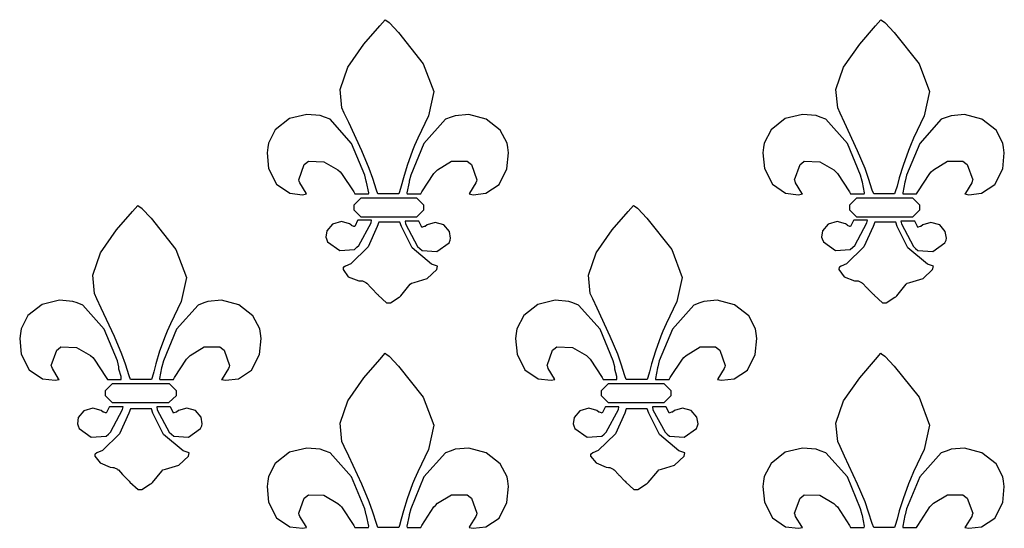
# Model space of a CAD drawing. Extents: x 2.21 to 5.36, y 0.23 to 5.17.
# Tile 8 of 8: x 2.96 to 3.94, y 4.65 to 5.16. Entities that reach past the tile are written whole.
import ezdxf

# ---------------------------------------------------------------- set-up
doc = ezdxf.new("R2010")
doc.units = 0
doc.layers.get('0').update_dxf_attribs({"linetype": 'CONTINUOUS'})

msp = doc.modelspace()

# ---------------------------------------------------------------- linework, layer by layer
at = {"color": 2}
for points in [[(3.33436, 4.98264), (3.32915, 4.98264), (3.31743, 4.98264), (3.31353, 4.98264), (3.31218, 4.98643), (3.30843, 4.99783), (3.30507, 5.00792), (3.29753, 5.02544), (3.28456, 5.05354), (3.28022, 5.06282), (3.27783, 5.06808), (3.27615, 5.08615), (3.28369, 5.10846), (3.29969, 5.13113), (3.31549, 5.14953), (3.32086, 5.15554), (3.32135, 5.15506), (3.32471, 5.15272), (3.32497, 5.15246), (3.33404, 5.14296), (3.35861, 5.11187), (3.36914, 5.0841), (3.36376, 5.06), (3.35325, 5.03797), (3.34999, 5.03054), (3.34814, 5.02561), (3.34283, 5.01064), (3.33903, 4.99843), (3.33681, 4.99029), (3.33501, 4.98454), (3.33436, 4.98264)], [(3.8271, 4.98264), (3.82189, 4.98264), (3.81017, 4.98264), (3.80626, 4.98264), (3.8049, 4.98643), (3.80117, 4.99783), (3.79779, 5.00792), (3.79025, 5.02544), (3.77724, 5.05354), (3.77289, 5.06282), (3.77051, 5.06808), (3.76882, 5.08615), (3.77642, 5.10846), (3.79237, 5.13113), (3.80817, 5.14953), (3.81353, 5.15554), (3.81401, 5.15506), (3.81743, 5.15272), (3.81771, 5.15246), (3.82676, 5.14296), (3.85135, 5.11187), (3.86182, 5.0841), (3.8565, 5.06), (3.84597, 5.03797), (3.84272, 5.03054), (3.84082, 5.02561), (3.83556, 5.01064), (3.83176, 4.99843), (3.82954, 4.99029), (3.82775, 4.98454), (3.8271, 4.98264)], [(3.30208, 4.99511), (3.30051, 5.00114), (3.28749, 5.03276), (3.26611, 5.05664), (3.26042, 5.05871), (3.25635, 5.06028), (3.24294, 5.06147), (3.22564, 5.05729), (3.21158, 5.04628), (3.20481, 5.0331), (3.20415, 5.02849), (3.20344, 5.02349), (3.20503, 5.00786), (3.21283, 4.99229), (3.22597, 4.9834), (3.23876, 4.98182), (3.24274, 4.98264), (3.24219, 4.98346), (3.23589, 4.9936), (3.2354, 4.99511), (3.23486, 4.99669), (3.24035, 5.01183), (3.24164, 5.01286), (3.24451, 5.01497), (3.25999, 5.01454), (3.27393, 5.00635), (3.27604, 5.0045), (3.27756, 5.00299), (3.28956, 4.98449), (3.29064, 4.98264), (3.294, 4.98264), (3.3016, 4.98264), (3.30414, 4.98264), (3.30442, 4.98372), (3.30231, 4.99408), (3.30208, 4.99511)], [(3.34272, 4.98264), (3.34608, 4.98264), (3.35368, 4.98264), (3.35622, 4.98264), (3.35726, 4.98475), (3.36925, 5.00299), (3.37082, 5.0045), (3.37289, 5.00662), (3.38683, 5.01497), (3.40235, 5.01497), (3.40522, 5.01286), (3.40653, 5.01183), (3.41194, 4.99669), (3.41146, 4.99511), (3.41092, 4.9936), (3.40468, 4.98346), (3.40419, 4.98264), (3.4081, 4.98182), (3.42085, 4.98324), (3.43397, 4.99192), (3.44179, 5.00743), (3.44336, 5.02339), (3.44271, 5.02849), (3.442, 5.03304), (3.43522, 5.04585), (3.42117, 5.05686), (3.40386, 5.06131), (3.39046, 5.06022), (3.38644, 5.05871), (3.38069, 5.05664), (3.35932, 5.03276), (3.34631, 5.00114), (3.34478, 4.99511), (3.34451, 4.99408), (3.34244, 4.98372), (3.34272, 4.98264)], [(3.79482, 4.99511), (3.79324, 5.00114), (3.78017, 5.03276), (3.75885, 5.05664), (3.75315, 5.05871), (3.74908, 5.06028), (3.73568, 5.06147), (3.71832, 5.05729), (3.70432, 5.04628), (3.69754, 5.0331), (3.69689, 5.02849), (3.69618, 5.02349), (3.69775, 5.00786), (3.70557, 4.99229), (3.71869, 4.9834), (3.73144, 4.98182), (3.7354, 4.98264), (3.73486, 4.98346), (3.72863, 4.9936), (3.72814, 4.99511), (3.7276, 4.99669), (3.73307, 5.01183), (3.73438, 5.01286), (3.73719, 5.01497), (3.75271, 5.01454), (3.76665, 5.00635), (3.76878, 5.0045), (3.77029, 5.00299), (3.78228, 4.98449), (3.78331, 4.98264), (3.78668, 4.98264), (3.79432, 4.98264), (3.79688, 4.98264), (3.7971, 4.98372), (3.79503, 4.99408), (3.79482, 4.99511)], [(3.83539, 4.98264), (3.83876, 4.98264), (3.8464, 4.98264), (3.84896, 4.98264), (3.84999, 4.98475), (3.86199, 5.00299), (3.86356, 5.0045), (3.86561, 5.00662), (3.8795, 5.01497), (3.89501, 5.01497), (3.89789, 5.01286), (3.89919, 5.01183), (3.90468, 4.99669), (3.90419, 4.99511), (3.90365, 4.9936), (3.89735, 4.98346), (3.89686, 4.98264), (3.90076, 4.98182), (3.91357, 4.98324), (3.92665, 4.99192), (3.93451, 5.00743), (3.93608, 5.02339), (3.93544, 5.02849), (3.93474, 5.03304), (3.92796, 5.04585), (3.9139, 5.05686), (3.8966, 5.06131), (3.88319, 5.06022), (3.87918, 5.05871), (3.87343, 5.05664), (3.85206, 5.03276), (3.83903, 5.00114), (3.83751, 4.99511), (3.83724, 4.99408), (3.83512, 4.98372), (3.83539, 4.98264)], [(3.08854, 4.79829), (3.08333, 4.79829), (3.07161, 4.79829), (3.06771, 4.79829), (3.06635, 4.80208), (3.06261, 4.81347), (3.05925, 4.82357), (3.05171, 4.8411), (3.03874, 4.86919), (3.0344, 4.87847), (3.03201, 4.88368), (3.03033, 4.90175), (3.03788, 4.92404), (3.05382, 4.94678), (3.06967, 4.96517), (3.07497, 4.97119), (3.07547, 4.97071), (3.07889, 4.96832), (3.07915, 4.96804), (3.08822, 4.95856), (3.11279, 4.92751), (3.12326, 4.89974), (3.11794, 4.87565), (3.10742, 4.85363), (3.10417, 4.84619), (3.10215, 4.84131), (3.09657, 4.82628), (3.09283, 4.81401), (3.09082, 4.80593), (3.08919, 4.80018), (3.08854, 4.79829)], [(3.35938, 4.96907), (3.35938, 4.97146), (3.35232, 4.97846), (3.34999, 4.97846), (3.29893, 4.97846), (3.2966, 4.97846), (3.28961, 4.97146), (3.28961, 4.96907), (3.28961, 4.96674), (3.2966, 4.95975), (3.29893, 4.95975), (3.34999, 4.95975), (3.35232, 4.95975), (3.35938, 4.96674), (3.35938, 4.96907)], [(3.58128, 4.79829), (3.57607, 4.79829), (3.56435, 4.79829), (3.56044, 4.79829), (3.55908, 4.80208), (3.55533, 4.81347), (3.55192, 4.82357), (3.54443, 4.8411), (3.53142, 4.86919), (3.52707, 4.87847), (3.52468, 4.88368), (3.523, 4.90175), (3.53054, 4.92404), (3.54656, 4.94678), (3.56233, 4.96517), (3.56771, 4.97119), (3.56819, 4.97071), (3.57161, 4.96832), (3.57189, 4.96804), (3.58094, 4.95856), (3.60553, 4.92751), (3.616, 4.89974), (3.61068, 4.87565), (3.60015, 4.85363), (3.5969, 4.84619), (3.59489, 4.84131), (3.58931, 4.82628), (3.5855, 4.81401), (3.5835, 4.80593), (3.58192, 4.80018), (3.58128, 4.79829)], [(3.85211, 4.96907), (3.85211, 4.97146), (3.84506, 4.97846), (3.84272, 4.97846), (3.79167, 4.97846), (3.78928, 4.97846), (3.78228, 4.97146), (3.78228, 4.96907), (3.78228, 4.96674), (3.78928, 4.95975), (3.79167, 4.95975), (3.84272, 4.95975), (3.84506, 4.95975), (3.85211, 4.96674), (3.85211, 4.96907)], [(3.28749, 4.95139), (3.28543, 4.95296), (3.27729, 4.95514), (3.26833, 4.95242), (3.26269, 4.94586), (3.26178, 4.93956), (3.26247, 4.93782), (3.26351, 4.935), (3.27561, 4.92626), (3.29031, 4.92746), (3.29269, 4.92953), (3.29476, 4.93137), (3.30675, 4.954), (3.30729, 4.9566), (3.30387, 4.9566), (3.29622, 4.9566), (3.29372, 4.9566), (3.29346, 4.95611), (3.29085, 4.9509), (3.29064, 4.95036), (3.28982, 4.95036), (3.28749, 4.95117), (3.28749, 4.95139)], [(3.29688, 4.89615), (3.29818, 4.89615), (3.30154, 4.89464), (3.30208, 4.8941), (3.30257, 4.89388), (3.30675, 4.88943), (3.30729, 4.88889), (3.30778, 4.8884), (3.31299, 4.88319), (3.31353, 4.88265), (3.31401, 4.88189), (3.32221, 4.87429), (3.32497, 4.87429), (3.32601, 4.87457), (3.33458, 4.88004), (3.33539, 4.88053), (3.33643, 4.88135), (3.34581, 4.89279), (3.3469, 4.8941), (3.3495, 4.89464), (3.36262, 4.89854), (3.37213, 4.90767), (3.37294, 4.91075), (3.36692, 4.91287), (3.3475, 4.92914), (3.33697, 4.95014), (3.33539, 4.95454), (3.33018, 4.95454), (3.31847, 4.95454), (3.31456, 4.95454), (3.31299, 4.95036), (3.30376, 4.9299), (3.28668, 4.91314), (3.28125, 4.91075), (3.28125, 4.91075), (3.27968, 4.90972), (3.27919, 4.90972), (3.27892, 4.90767), (3.28407, 4.90022), (3.29449, 4.89643), (3.29688, 4.89615)], [(3.35732, 4.94933), (3.35704, 4.95014), (3.35439, 4.95535), (3.35417, 4.95557), (3.35075, 4.95557), (3.3431, 4.95557), (3.3406, 4.95557), (3.3411, 4.95275), (3.35308, 4.93033), (3.35519, 4.9285), (3.35753, 4.92643), (3.37224, 4.92524), (3.38433, 4.93397), (3.38542, 4.93679), (3.3859, 4.93875), (3.38471, 4.94526), (3.37918, 4.95182), (3.37044, 4.95426), (3.36242, 4.95193), (3.3604, 4.95036), (3.3596, 4.95036), (3.35753, 4.9496), (3.35732, 4.94933)], [(3.78022, 4.95139), (3.77815, 4.95296), (3.76997, 4.95514), (3.76101, 4.95242), (3.75543, 4.94586), (3.7545, 4.93956), (3.75521, 4.93782), (3.75624, 4.935), (3.76833, 4.92626), (3.78304, 4.92746), (3.78543, 4.92953), (3.78749, 4.93137), (3.79949, 4.954), (3.80003, 4.9566), (3.7966, 4.9566), (3.78896, 4.9566), (3.78646, 4.9566), (3.78618, 4.95611), (3.78358, 4.9509), (3.78331, 4.95036), (3.7825, 4.95036), (3.78022, 4.95117), (3.78022, 4.95139)], [(3.78961, 4.89615), (3.7909, 4.89615), (3.79428, 4.89464), (3.79482, 4.8941), (3.79531, 4.89388), (3.79949, 4.88943), (3.80003, 4.88889), (3.80051, 4.8884), (3.80572, 4.88319), (3.80626, 4.88265), (3.80675, 4.88189), (3.81494, 4.87429), (3.81771, 4.87429), (3.81874, 4.87457), (3.82731, 4.88004), (3.82813, 4.88053), (3.82915, 4.88135), (3.83849, 4.89279), (3.83957, 4.8941), (3.84218, 4.89464), (3.85531, 4.89854), (3.86481, 4.90767), (3.86561, 4.91075), (3.8596, 4.91287), (3.84022, 4.92914), (3.82964, 4.95014), (3.82813, 4.95454), (3.82292, 4.95454), (3.81119, 4.95454), (3.80729, 4.95454), (3.80572, 4.95036), (3.7965, 4.9299), (3.7794, 4.91314), (3.77399, 4.91075), (3.77399, 4.91075), (3.77235, 4.90972), (3.77186, 4.90972), (3.7716, 4.90767), (3.77681, 4.90022), (3.78722, 4.89643), (3.78961, 4.89615)], [(3.84999, 4.94933), (3.84972, 4.95014), (3.84711, 4.95535), (3.8469, 4.95557), (3.84347, 4.95557), (3.83583, 4.95557), (3.83333, 4.95557), (3.83382, 4.95275), (3.84581, 4.93033), (3.84793, 4.9285), (3.85026, 4.92643), (3.86496, 4.92524), (3.87706, 4.93397), (3.87815, 4.93679), (3.87864, 4.93875), (3.87744, 4.94526), (3.87185, 4.95182), (3.86317, 4.95426), (3.85514, 4.95193), (3.85314, 4.95036), (3.85232, 4.95036), (3.85021, 4.9496), (3.84999, 4.94933)], [(3.05626, 4.81076), (3.05469, 4.81679), (3.04167, 4.84842), (3.02029, 4.87224), (3.0146, 4.87429), (3.01053, 4.87587), (2.99713, 4.87706), (2.97982, 4.87289), (2.96576, 4.86187), (2.95899, 4.84868), (2.95833, 4.84407), (2.95763, 4.83908), (2.95921, 4.82351), (2.96701, 4.80794), (2.98014, 4.79904), (2.99289, 4.79747), (2.99685, 4.79829), (2.99631, 4.7991), (2.99007, 4.80925), (2.98958, 4.81076), (2.98904, 4.81233), (2.99451, 4.82742), (2.99582, 4.82844), (2.99864, 4.83057), (3.01417, 4.83018), (3.0281, 4.822), (3.03022, 4.82015), (3.03174, 4.81863), (3.04372, 4.80013), (3.04482, 4.79829), (3.04818, 4.79829), (3.05578, 4.79829), (3.05832, 4.79829), (3.05832, 4.80143), (3.05626, 4.80843), (3.05626, 4.81076)], [(3.0969, 4.79829), (3.10026, 4.79829), (3.10786, 4.79829), (3.1104, 4.79829), (3.11143, 4.8004), (3.12343, 4.81863), (3.125, 4.82015), (3.12706, 4.82226), (3.141, 4.83057), (3.15653, 4.83057), (3.1594, 4.82844), (3.16069, 4.82742), (3.16613, 4.81233), (3.16564, 4.81076), (3.1651, 4.80925), (3.15881, 4.7991), (3.15831, 4.79829), (3.16222, 4.79747), (3.17503, 4.79889), (3.18815, 4.80751), (3.19596, 4.82303), (3.19754, 4.83897), (3.19689, 4.84407), (3.19618, 4.84864), (3.1894, 4.86143), (3.17535, 4.8725), (3.15804, 4.87696), (3.14464, 4.87587), (3.14063, 4.87429), (3.13488, 4.87224), (3.1135, 4.84842), (3.10047, 4.81679), (3.09896, 4.81076), (3.09868, 4.80974), (3.09663, 4.79932), (3.0969, 4.79829)], [(3.54893, 4.81076), (3.54736, 4.81679), (3.53435, 4.84842), (3.51297, 4.87224), (3.50726, 4.87429), (3.50319, 4.87587), (3.48981, 4.87706), (3.4725, 4.87289), (3.4585, 4.86187), (3.45171, 4.84868), (3.45107, 4.84407), (3.45036, 4.83908), (3.45193, 4.82351), (3.45975, 4.80794), (3.47282, 4.79904), (3.48562, 4.79747), (3.48958, 4.79829), (3.48904, 4.7991), (3.48281, 4.80925), (3.48232, 4.81076), (3.48178, 4.81233), (3.48725, 4.82742), (3.48856, 4.82844), (3.49137, 4.83057), (3.50689, 4.83018), (3.52078, 4.822), (3.52289, 4.82015), (3.52447, 4.81863), (3.5364, 4.80013), (3.53749, 4.79829), (3.54085, 4.79829), (3.5485, 4.79829), (3.55106, 4.79829), (3.55106, 4.80143), (3.54893, 4.80843), (3.54893, 4.81076)], [(3.58957, 4.79829), (3.59293, 4.79829), (3.60058, 4.79829), (3.60314, 4.79829), (3.60417, 4.8004), (3.61615, 4.81863), (3.61774, 4.82015), (3.61979, 4.82226), (3.63368, 4.83057), (3.64919, 4.83057), (3.65207, 4.82844), (3.65338, 4.82742), (3.65881, 4.81233), (3.65831, 4.81076), (3.65776, 4.80925), (3.65153, 4.7991), (3.65104, 4.79829), (3.65494, 4.79747), (3.66775, 4.79889), (3.68083, 4.80751), (3.68864, 4.82303), (3.69021, 4.83897), (3.68956, 4.84407), (3.68886, 4.84864), (3.68207, 4.86143), (3.66808, 4.8725), (3.65076, 4.87696), (3.63737, 4.87587), (3.63336, 4.87429), (3.62761, 4.87224), (3.60622, 4.84842), (3.59321, 4.81679), (3.59169, 4.81076), (3.59142, 4.80974), (3.58931, 4.79932), (3.58957, 4.79829)], [(3.33436, 4.65136), (3.32915, 4.65136), (3.31743, 4.65136), (3.31353, 4.65136), (3.31218, 4.65517), (3.30843, 4.66656), (3.30507, 4.67671), (3.29753, 4.69422), (3.28456, 4.72233), (3.28022, 4.73161), (3.27783, 4.73682), (3.27615, 4.75489), (3.28369, 4.77718), (3.29969, 4.79992), (3.31549, 4.81831), (3.32086, 4.82433), (3.32135, 4.82383), (3.32471, 4.82146), (3.32497, 4.82118), (3.33404, 4.81168), (3.35861, 4.78065), (3.36914, 4.75288), (3.36376, 4.72879), (3.35325, 4.70676), (3.34999, 4.69933), (3.3481, 4.69456), (3.34283, 4.67996), (3.33903, 4.66797), (3.33681, 4.65961), (3.33501, 4.65343), (3.33436, 4.65136)], [(3.33436, 4.65136), (3.32915, 4.65136), (3.31743, 4.65136), (3.31353, 4.65136), (3.31218, 4.65517), (3.30843, 4.66656), (3.30507, 4.67671), (3.29753, 4.69422), (3.28456, 4.72233), (3.28022, 4.73161), (3.27783, 4.73682), (3.27615, 4.75489), (3.28369, 4.77718), (3.29969, 4.79992), (3.31549, 4.81831), (3.32086, 4.82433), (3.32135, 4.82383), (3.32471, 4.82146), (3.32497, 4.82118), (3.33404, 4.81168), (3.35861, 4.78065), (3.36914, 4.75288), (3.36376, 4.72879), (3.35325, 4.70676), (3.34999, 4.69933), (3.3481, 4.69456), (3.34283, 4.67996), (3.33903, 4.66797), (3.33681, 4.65961), (3.33501, 4.65343), (3.33436, 4.65136)], [(3.8271, 4.65136), (3.82189, 4.65136), (3.81017, 4.65136), (3.80626, 4.65136), (3.8049, 4.65517), (3.80117, 4.66656), (3.79779, 4.67671), (3.79025, 4.69422), (3.77724, 4.72233), (3.77289, 4.73161), (3.77051, 4.73682), (3.76882, 4.75489), (3.77642, 4.77718), (3.79237, 4.79992), (3.80817, 4.81831), (3.81353, 4.82433), (3.81401, 4.82383), (3.81743, 4.82146), (3.81771, 4.82118), (3.82676, 4.81168), (3.85135, 4.78065), (3.86182, 4.75288), (3.8565, 4.72879), (3.84597, 4.70676), (3.84272, 4.69933), (3.84082, 4.69456), (3.83556, 4.67996), (3.83176, 4.66797), (3.82954, 4.65961), (3.82775, 4.65343), (3.8271, 4.65136)], [(3.8271, 4.65136), (3.82189, 4.65136), (3.81017, 4.65136), (3.80626, 4.65136), (3.8049, 4.65517), (3.80117, 4.66656), (3.79779, 4.67671), (3.79025, 4.69422), (3.77724, 4.72233), (3.77289, 4.73161), (3.77051, 4.73682), (3.76882, 4.75489), (3.77642, 4.77718), (3.79237, 4.79992), (3.80817, 4.81831), (3.81353, 4.82433), (3.81401, 4.82383), (3.81743, 4.82146), (3.81771, 4.82118), (3.82676, 4.81168), (3.85135, 4.78065), (3.86182, 4.75288), (3.8565, 4.72879), (3.84597, 4.70676), (3.84272, 4.69933), (3.84082, 4.69456), (3.83556, 4.67996), (3.83176, 4.66797), (3.82954, 4.65961), (3.82775, 4.65343), (3.8271, 4.65136)], [(3.11356, 4.78472), (3.11356, 4.78711), (3.1065, 4.79411), (3.10417, 4.79411), (3.05208, 4.79411), (3.04969, 4.79411), (3.04269, 4.78711), (3.04269, 4.78472), (3.04269, 4.78239), (3.04969, 4.77533), (3.05208, 4.77533), (3.10314, 4.77533), (3.10574, 4.77533), (3.11356, 4.78239), (3.11356, 4.78472)], [(3.60519, 4.78472), (3.60519, 4.78711), (3.59814, 4.79411), (3.59581, 4.79411), (3.54482, 4.79411), (3.54243, 4.79411), (3.53543, 4.78711), (3.53543, 4.78472), (3.53543, 4.78239), (3.54243, 4.77533), (3.54482, 4.77533), (3.59581, 4.77533), (3.59814, 4.77533), (3.60519, 4.78239), (3.60519, 4.78472)], [(3.04064, 4.76594), (3.03857, 4.76758), (3.03039, 4.76975), (3.02143, 4.76704), (3.01585, 4.76042), (3.01492, 4.75418), (3.01563, 4.75244), (3.01665, 4.74962), (3.02875, 4.74089), (3.04346, 4.74203), (3.04585, 4.74408), (3.0479, 4.74593), (3.0599, 4.76856), (3.06044, 4.77115), (3.05701, 4.77115), (3.04937, 4.77115), (3.04688, 4.77115), (3.0466, 4.77067), (3.044, 4.76546), (3.04372, 4.76492), (3.04318, 4.76519), (3.04124, 4.76594), (3.04064, 4.76594)], [(3.05003, 4.71078), (3.05132, 4.71078), (3.05469, 4.70921), (3.05524, 4.70865), (3.05572, 4.70844), (3.0599, 4.704), (3.06044, 4.70344), (3.06093, 4.70296), (3.06614, 4.69775), (3.06668, 4.69721), (3.06717, 4.69646), (3.07536, 4.68892), (3.07813, 4.68892), (3.07915, 4.68918), (3.08772, 4.69467), (3.08854, 4.69515), (3.08957, 4.69596), (3.0989, 4.70736), (3.09999, 4.70865), (3.1026, 4.70921), (3.11572, 4.71311), (3.12522, 4.72228), (3.12603, 4.72537), (3.12001, 4.72749), (3.10064, 4.74376), (3.09006, 4.76471), (3.08854, 4.7691), (3.08333, 4.7691), (3.07161, 4.7691), (3.06771, 4.7691), (3.06614, 4.76497), (3.05692, 4.74451), (3.03982, 4.72771), (3.0344, 4.72537), (3.0344, 4.72537), (3.03276, 4.72428), (3.03228, 4.72428), (3.03228, 4.72211), (3.0376, 4.7156), (3.04764, 4.71132), (3.05003, 4.71078)], [(3.1104, 4.76492), (3.11014, 4.76574), (3.10753, 4.77094), (3.10732, 4.77115), (3.10389, 4.77115), (3.09625, 4.77115), (3.09375, 4.77115), (3.09424, 4.76833), (3.10622, 4.74593), (3.10835, 4.74408), (3.11068, 4.74203), (3.12537, 4.74089), (3.13747, 4.74962), (3.13857, 4.75244), (3.13906, 4.75439), (3.13786, 4.76085), (3.13226, 4.76742), (3.12358, 4.76986), (3.11556, 4.76753), (3.11356, 4.76594), (3.11356, 4.76594), (3.11089, 4.76519), (3.1104, 4.76492)], [(3.53331, 4.76594), (3.53125, 4.76758), (3.52311, 4.76975), (3.51417, 4.76704), (3.50857, 4.76042), (3.50765, 4.75418), (3.50836, 4.75244), (3.50939, 4.74962), (3.52149, 4.74089), (3.53618, 4.74203), (3.53851, 4.74408), (3.54058, 4.74593), (3.55257, 4.76856), (3.55311, 4.77115), (3.54969, 4.77115), (3.5421, 4.77115), (3.53961, 4.77115), (3.53933, 4.77067), (3.53668, 4.76546), (3.53646, 4.76492), (3.53592, 4.76519), (3.53396, 4.76594), (3.53331, 4.76594)], [(3.54269, 4.71078), (3.544, 4.71078), (3.54736, 4.70921), (3.5479, 4.70865), (3.54839, 4.70844), (3.55257, 4.704), (3.55311, 4.70344), (3.5536, 4.70296), (3.55881, 4.69775), (3.55935, 4.69721), (3.55985, 4.69646), (3.56808, 4.68892), (3.57086, 4.68892), (3.57189, 4.68918), (3.58046, 4.69467), (3.58128, 4.69515), (3.58231, 4.69596), (3.59164, 4.70736), (3.59272, 4.70865), (3.59532, 4.70921), (3.60846, 4.71311), (3.61794, 4.72228), (3.61876, 4.72537), (3.61274, 4.72749), (3.59332, 4.74376), (3.58279, 4.76471), (3.58128, 4.7691), (3.57607, 4.7691), (3.56435, 4.7691), (3.56044, 4.7691), (3.55886, 4.76497), (3.54958, 4.74451), (3.5325, 4.72771), (3.52707, 4.72537), (3.52707, 4.72537), (3.5255, 4.72428), (3.52501, 4.72428), (3.52501, 4.72211), (3.53033, 4.7156), (3.54031, 4.71132), (3.54269, 4.71078)], [(3.60314, 4.76492), (3.60286, 4.76574), (3.60021, 4.77094), (3.59999, 4.77115), (3.59657, 4.77115), (3.58897, 4.77115), (3.58649, 4.77115), (3.58697, 4.76833), (3.5989, 4.74593), (3.60101, 4.74408), (3.60335, 4.74203), (3.61806, 4.74089), (3.63015, 4.74962), (3.63124, 4.75244), (3.63172, 4.75435), (3.63053, 4.76085), (3.625, 4.76742), (3.61626, 4.76986), (3.60824, 4.76753), (3.60622, 4.76594), (3.60542, 4.76594), (3.60363, 4.76519), (3.60314, 4.76492)], [(3.30208, 4.6639), (3.30051, 4.66992), (3.28749, 4.70156), (3.26611, 4.72537), (3.26042, 4.72743), (3.25635, 4.729), (3.24294, 4.73019), (3.22564, 4.72601), (3.21158, 4.715), (3.20481, 4.70182), (3.20415, 4.69721), (3.20344, 4.69222), (3.20503, 4.6766), (3.21283, 4.66103), (3.22597, 4.65213), (3.23876, 4.65056), (3.24274, 4.65136), (3.24219, 4.65218), (3.23589, 4.66238), (3.2354, 4.6639), (3.23486, 4.66547), (3.24035, 4.68056), (3.24164, 4.68158), (3.24451, 4.68371), (3.25999, 4.68332), (3.27393, 4.67513), (3.27604, 4.67329), (3.27756, 4.67171), (3.28956, 4.65321), (3.29064, 4.65136), (3.294, 4.65136), (3.3016, 4.65136), (3.30414, 4.65136), (3.30442, 4.65267), (3.30231, 4.66314), (3.30208, 4.6639)], [(3.30208, 4.6639), (3.30051, 4.66992), (3.28749, 4.70156), (3.26611, 4.72537), (3.26042, 4.72743), (3.25635, 4.729), (3.24294, 4.73019), (3.22564, 4.72601), (3.21158, 4.715), (3.20481, 4.70182), (3.20415, 4.69721), (3.20344, 4.69222), (3.20503, 4.6766), (3.21283, 4.66103), (3.22597, 4.65213), (3.23876, 4.65056), (3.24274, 4.65136), (3.24219, 4.65218), (3.23589, 4.66238), (3.2354, 4.6639), (3.23486, 4.66547), (3.24035, 4.68056), (3.24164, 4.68158), (3.24451, 4.68371), (3.25999, 4.68332), (3.27393, 4.67513), (3.27604, 4.67329), (3.27756, 4.67171), (3.28956, 4.65321), (3.29064, 4.65136), (3.294, 4.65136), (3.3016, 4.65136), (3.30414, 4.65136), (3.30442, 4.65267), (3.30231, 4.66314), (3.30208, 4.6639)], [(3.34272, 4.65136), (3.34608, 4.65136), (3.35368, 4.65136), (3.35622, 4.65136), (3.35726, 4.65349), (3.36925, 4.67171), (3.37082, 4.67329), (3.37289, 4.6754), (3.38683, 4.68371), (3.40235, 4.68371), (3.40522, 4.68158), (3.40653, 4.68056), (3.41194, 4.66547), (3.41146, 4.6639), (3.41092, 4.66238), (3.40468, 4.65218), (3.40419, 4.65136), (3.4081, 4.65056), (3.42085, 4.65196), (3.43397, 4.66064), (3.44179, 4.67617), (3.44336, 4.69211), (3.44271, 4.69721), (3.442, 4.70176), (3.43522, 4.71457), (3.42117, 4.72564), (3.40386, 4.73008), (3.39046, 4.729), (3.38644, 4.72743), (3.38069, 4.72537), (3.35932, 4.70156), (3.34631, 4.66992), (3.34478, 4.6639), (3.34451, 4.66314), (3.34244, 4.65267), (3.34272, 4.65136)], [(3.34272, 4.65136), (3.34608, 4.65136), (3.35368, 4.65136), (3.35622, 4.65136), (3.35726, 4.65349), (3.36925, 4.67171), (3.37082, 4.67329), (3.37289, 4.6754), (3.38683, 4.68371), (3.40235, 4.68371), (3.40522, 4.68158), (3.40653, 4.68056), (3.41194, 4.66547), (3.41146, 4.6639), (3.41092, 4.66238), (3.40468, 4.65218), (3.40419, 4.65136), (3.4081, 4.65056), (3.42085, 4.65196), (3.43397, 4.66064), (3.44179, 4.67617), (3.44336, 4.69211), (3.44271, 4.69721), (3.442, 4.70176), (3.43522, 4.71457), (3.42117, 4.72564), (3.40386, 4.73008), (3.39046, 4.729), (3.38644, 4.72743), (3.38069, 4.72537), (3.35932, 4.70156), (3.34631, 4.66992), (3.34478, 4.6639), (3.34451, 4.66314), (3.34244, 4.65267), (3.34272, 4.65136)], [(3.79482, 4.6639), (3.79324, 4.66992), (3.78017, 4.70156), (3.75885, 4.72537), (3.75315, 4.72743), (3.74908, 4.729), (3.73568, 4.73019), (3.71832, 4.72601), (3.70432, 4.715), (3.69754, 4.70182), (3.69689, 4.69721), (3.69618, 4.69222), (3.69775, 4.6766), (3.70557, 4.66103), (3.71869, 4.65213), (3.73144, 4.65056), (3.7354, 4.65136), (3.73486, 4.65218), (3.72863, 4.66238), (3.72814, 4.6639), (3.7276, 4.66547), (3.73307, 4.68056), (3.73438, 4.68158), (3.73719, 4.68371), (3.75271, 4.68332), (3.76665, 4.67513), (3.76878, 4.67329), (3.77029, 4.67171), (3.78228, 4.65321), (3.78331, 4.65136), (3.78668, 4.65136), (3.79432, 4.65136), (3.79688, 4.65136), (3.7971, 4.65267), (3.79503, 4.66314), (3.79482, 4.6639)], [(3.79482, 4.6639), (3.79324, 4.66992), (3.78017, 4.70156), (3.75885, 4.72537), (3.75315, 4.72743), (3.74908, 4.729), (3.73568, 4.73019), (3.71832, 4.72601), (3.70432, 4.715), (3.69754, 4.70182), (3.69689, 4.69721), (3.69618, 4.69222), (3.69775, 4.6766), (3.70557, 4.66103), (3.71869, 4.65213), (3.73144, 4.65056), (3.7354, 4.65136), (3.73486, 4.65218), (3.72863, 4.66238), (3.72814, 4.6639), (3.7276, 4.66547), (3.73307, 4.68056), (3.73438, 4.68158), (3.73719, 4.68371), (3.75271, 4.68332), (3.76665, 4.67513), (3.76878, 4.67329), (3.77029, 4.67171), (3.78228, 4.65321), (3.78331, 4.65136), (3.78668, 4.65136), (3.79432, 4.65136), (3.79688, 4.65136), (3.7971, 4.65267), (3.79503, 4.66314), (3.79482, 4.6639)], [(3.83539, 4.65136), (3.83876, 4.65136), (3.8464, 4.65136), (3.84896, 4.65136), (3.84999, 4.65349), (3.86199, 4.67171), (3.86356, 4.67329), (3.86561, 4.6754), (3.8795, 4.68371), (3.89501, 4.68371), (3.89789, 4.68158), (3.89919, 4.68056), (3.90468, 4.66547), (3.90419, 4.6639), (3.90365, 4.66238), (3.89735, 4.65218), (3.89686, 4.65136), (3.90076, 4.65056), (3.91357, 4.65196), (3.92665, 4.66064), (3.93451, 4.67617), (3.93608, 4.69211), (3.93544, 4.69721), (3.93474, 4.70176), (3.92796, 4.71457), (3.9139, 4.72564), (3.8966, 4.73008), (3.88319, 4.729), (3.87918, 4.72743), (3.87343, 4.72537), (3.85206, 4.70156), (3.83903, 4.66992), (3.83751, 4.6639), (3.83724, 4.66314), (3.83512, 4.65267), (3.83539, 4.65136)], [(3.83539, 4.65136), (3.83876, 4.65136), (3.8464, 4.65136), (3.84896, 4.65136), (3.84999, 4.65349), (3.86199, 4.67171), (3.86356, 4.67329), (3.86561, 4.6754), (3.8795, 4.68371), (3.89501, 4.68371), (3.89789, 4.68158), (3.89919, 4.68056), (3.90468, 4.66547), (3.90419, 4.6639), (3.90365, 4.66238), (3.89735, 4.65218), (3.89686, 4.65136), (3.90076, 4.65056), (3.91357, 4.65196), (3.92665, 4.66064), (3.93451, 4.67617), (3.93608, 4.69211), (3.93544, 4.69721), (3.93474, 4.70176), (3.92796, 4.71457), (3.9139, 4.72564), (3.8966, 4.73008), (3.88319, 4.729), (3.87918, 4.72743), (3.87343, 4.72537), (3.85206, 4.70156), (3.83903, 4.66992), (3.83751, 4.6639), (3.83724, 4.66314), (3.83512, 4.65267), (3.83539, 4.65136)]]:
    msp.add_lwpolyline(points, close=True, dxfattribs=at)

doc.saveas('drawing.dxf')
